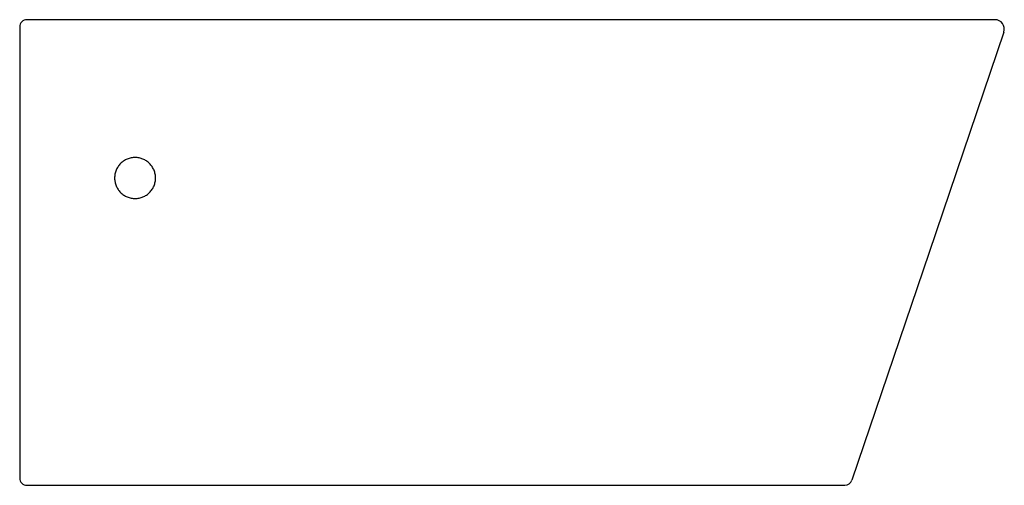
# Model space of a CAD drawing. Header units: millimetres. Extents: x 5034.596 to 5035.126, y 2343.201 to 2343.451.
import ezdxf

# ---------------------------------------------------------------- set-up
doc = ezdxf.new("R2010")
doc.units = ezdxf.units.MM
doc.layers.add('SANINDUSA', color=3, linetype='Continuous')

msp = doc.modelspace()

# ---------------------------------------------------------------- linework, layer by layer
at = {"layer": 'SANINDUSA'}
msp.add_line((5034.596483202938, 2343.44621253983), (5034.596483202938, 2343.205364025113), dxfattribs=at)
at = {"layer": 'SANINDUSA', "flags": 128}
msp.add_lwpolyline([(5035.125241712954, 2343.444757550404), (5035.085072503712, 2343.326364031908), (5035.043582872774, 2343.204078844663)], dxfattribs=at)
at = {"layer": 'SANINDUSA'}
for centre, radius, start, end in [((5034.600483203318, 2343.447364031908), 0.004000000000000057, 90, 180), ((5035.120506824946, 2343.446364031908), 0.005000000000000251, 341.2586595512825, 90), ((5034.600483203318, 2343.205364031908), 0.004000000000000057, 180, 270), ((5035.039794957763, 2343.205364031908), 0.003999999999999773, 270, 341.2586595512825)]:
    msp.add_arc(centre, radius, start, end, dxfattribs=at)
for points, knots in [([(5035.120506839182, 2343.451364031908), (5035.120388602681, 2343.451364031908), (5035.12015172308, 2343.451364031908), (5035.118276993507, 2343.451364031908), (5035.115325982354, 2343.451364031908), (5035.111180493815, 2343.451364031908), (5035.105823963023, 2343.451364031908), (5035.099281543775, 2343.451364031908), (5035.091662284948, 2343.451364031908), (5035.083030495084, 2343.451364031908), (5035.073406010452, 2343.451364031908), (5035.062867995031, 2343.451364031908), (5035.051509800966, 2343.451364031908), (5035.039418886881, 2343.451364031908), (5035.026645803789, 2343.451364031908), (5035.013284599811, 2343.451364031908), (5034.999446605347, 2343.451364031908), (5034.985799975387, 2343.451364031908), (5034.972428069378, 2343.451364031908), (5034.9594558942, 2343.451364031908), (5034.946423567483, 2343.451364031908), (5034.920097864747, 2343.451364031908), (5034.863792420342, 2343.451364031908), (5034.775662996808, 2343.451364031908), (5034.682323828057, 2343.451364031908), (5034.623320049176, 2343.451364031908), (5034.600483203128, 2343.451364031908)], [0, 0, 0, 0, 0.02328522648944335, 0.04665052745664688, 0.07001658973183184, 0.093302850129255, 0.1170517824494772, 0.1408859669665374, 0.1647221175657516, 0.1884737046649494, 0.2122000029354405, 0.2360110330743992, 0.259822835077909, 0.2835501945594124, 0.3072795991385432, 0.3310941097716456, 0.3549088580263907, 0.3786386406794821, 0.3996196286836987, 0.4206483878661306, 0.4417205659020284, 0.462760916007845, 0.5480957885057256, 0.714332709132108, 0.8894352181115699, 1, 1, 1, 1]), ([(5034.596483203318, 2343.447364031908), (5034.596483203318, 2343.447364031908), (5034.596483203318, 2343.447332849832), (5034.596483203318, 2343.447212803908), (5034.596483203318, 2343.447124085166), (5034.596483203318, 2343.44690715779), (5034.596483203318, 2343.446777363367), (5034.596483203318, 2343.446501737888), (5034.596483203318, 2343.446355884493), (5034.596483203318, 2343.446212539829)], [0, 0, 0, 0, 0.25, 0.25, 0.5, 0.5, 0.75, 0.75, 1, 1, 1, 1]), ([(5034.669483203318, 2343.366364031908), (5034.669483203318, 2343.365641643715), (5034.66941273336, 2343.364931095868), (5034.669205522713, 2343.363882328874), (5034.669119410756, 2343.363535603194), (5034.668912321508, 2343.362848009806), (5034.668790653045, 2343.362505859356), (5034.66838017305, 2343.361509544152), (5034.668045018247, 2343.360879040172), (5034.667252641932, 2343.359684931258), (5034.666790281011, 2343.359117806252), (5034.665778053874, 2343.358099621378), (5034.665225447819, 2343.357642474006), (5034.664325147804, 2343.357036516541), (5034.664011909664, 2343.356847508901), (5034.6633748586, 2343.356504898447), (5034.662724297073, 2343.356195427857), (5034.662047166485, 2343.355951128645), (5034.661356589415, 2343.3557398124), (5034.661003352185, 2343.355650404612), (5034.659930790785, 2343.35543533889), (5034.659212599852, 2343.355364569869), (5034.658130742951, 2343.355363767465), (5034.657769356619, 2343.355381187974), (5034.657045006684, 2343.35545238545), (5034.656682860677, 2343.355506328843), (5034.655618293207, 2343.355719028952), (5034.654929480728, 2343.355928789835), (5034.653927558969, 2343.356345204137), (5034.653597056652, 2343.356502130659), (5034.652958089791, 2343.35684538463), (5034.652649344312, 2343.357031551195), (5034.651754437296, 2343.35763247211), (5034.651199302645, 2343.358089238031), (5034.65017463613, 2343.359118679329), (5034.649720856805, 2343.359675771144), (5034.649126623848, 2343.360569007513), (5034.648942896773, 2343.360876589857), (5034.648604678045, 2343.361511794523), (5034.648449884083, 2343.361840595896), (5034.648039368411, 2343.362836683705), (5034.647833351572, 2343.363519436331), (5034.647624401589, 2343.364571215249), (5034.647571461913, 2343.364927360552), (5034.647500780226, 2343.365645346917), (5034.647483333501, 2343.366003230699), (5034.647482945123, 2343.367073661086), (5034.647551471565, 2343.367783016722), (5034.647759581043, 2343.368840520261), (5034.647847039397, 2343.369192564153), (5034.648053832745, 2343.369879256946), (5034.648173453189, 2343.370215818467), (5034.648580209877, 2343.371205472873), (5034.648916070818, 2343.371840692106), (5034.649716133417, 2343.373047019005), (5034.650169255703, 2343.373602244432), (5034.650926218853, 2343.374365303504), (5034.651191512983, 2343.374607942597), (5034.651748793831, 2343.375069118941), (5034.652041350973, 2343.375287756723), (5034.652939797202, 2343.375892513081), (5034.653572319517, 2343.376233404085), (5034.654571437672, 2343.376651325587), (5034.654914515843, 2343.376775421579), (5034.655610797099, 2343.37698861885), (5034.655961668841, 2343.377077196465), (5034.657022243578, 2343.377290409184), (5034.657739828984, 2343.37736303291), (5034.658832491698, 2343.377364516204), (5034.659197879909, 2343.377346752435), (5034.659918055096, 2343.377276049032), (5034.660631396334, 2343.377170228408), (5034.66133125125, 2343.376995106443), (5034.662024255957, 2343.376784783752), (5034.662369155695, 2343.376661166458), (5034.6633741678, 2343.376243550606), (5034.664007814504, 2343.375903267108), (5034.665204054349, 2343.375101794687), (5034.665770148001, 2343.374635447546), (5034.666783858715, 2343.373617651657), (5034.667237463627, 2343.373063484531), (5034.667837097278, 2343.372163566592), (5034.668023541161, 2343.371851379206), (5034.668361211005, 2343.371217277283), (5034.668513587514, 2343.370893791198), (5034.668786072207, 2343.370234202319), (5034.668906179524, 2343.369898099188), (5034.669113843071, 2343.369213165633), (5034.669201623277, 2343.368863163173), (5034.669412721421, 2343.367801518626), (5034.669483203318, 2343.367086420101), (5034.669483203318, 2343.366364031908)], [0, 0, 0, 0, 0.0312500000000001, 0.0312500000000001, 0.04687500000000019, 0.04687500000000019, 0.06250000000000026, 0.06250000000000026, 0.09375000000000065, 0.09375000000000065, 0.125000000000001, 0.125000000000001, 0.1562500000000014, 0.1562500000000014, 0.1718750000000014, 0.1718750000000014, 0.1875000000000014, 0.2031250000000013, 0.2031250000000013, 0.2187500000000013, 0.2187500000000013, 0.2500000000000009, 0.2500000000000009, 0.2656250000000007, 0.2656250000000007, 0.2812500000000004, 0.2812500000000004, 0.3125000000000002, 0.3125000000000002, 0.328125, 0.328125, 0.3437499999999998, 0.3437499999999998, 0.3749999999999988, 0.3749999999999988, 0.4062499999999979, 0.4062499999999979, 0.4218749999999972, 0.4218749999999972, 0.4374999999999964, 0.4374999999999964, 0.468749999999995, 0.468749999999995, 0.4843749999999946, 0.4843749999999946, 0.4999999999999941, 0.4999999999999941, 0.531249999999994, 0.531249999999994, 0.5468749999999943, 0.5468749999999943, 0.5624999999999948, 0.5624999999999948, 0.5937499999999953, 0.5937499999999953, 0.6249999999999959, 0.6249999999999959, 0.640624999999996, 0.640624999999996, 0.6562499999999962, 0.6562499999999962, 0.6874999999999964, 0.6874999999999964, 0.7031249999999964, 0.7031249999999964, 0.7187499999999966, 0.7187499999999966, 0.7499999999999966, 0.7499999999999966, 0.7656249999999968, 0.7656249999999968, 0.7812499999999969, 0.7968749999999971, 0.7968749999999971, 0.8124999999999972, 0.8124999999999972, 0.8437499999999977, 0.8437499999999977, 0.874999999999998, 0.874999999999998, 0.9062499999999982, 0.9062499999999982, 0.9218749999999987, 0.9218749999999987, 0.937499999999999, 0.937499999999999, 0.9531249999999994, 0.9531249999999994, 0.9687499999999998, 0.9687499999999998, 1, 1, 1, 1]), ([(5034.600483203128, 2343.201364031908), (5034.617723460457, 2343.201364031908), (5034.664910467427, 2343.201364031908), (5034.742044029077, 2343.201364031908), (5034.806937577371, 2343.201364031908), (5034.846892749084, 2343.201364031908), (5034.861903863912, 2343.201364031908), (5034.87691672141, 2343.201364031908), (5034.891913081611, 2343.201364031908), (5034.906871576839, 2343.201364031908), (5034.920664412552, 2343.201364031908), (5034.933219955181, 2343.201364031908), (5034.94447351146, 2343.201364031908), (5034.955425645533, 2343.201364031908), (5034.965982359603, 2343.201364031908), (5034.976068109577, 2343.201364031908), (5034.985635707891, 2343.201364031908), (5034.994611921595, 2343.201364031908), (5035.002919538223, 2343.201364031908), (5035.010488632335, 2343.201364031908), (5035.017295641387, 2343.201364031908), (5035.023289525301, 2343.201364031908), (5035.028417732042, 2343.201364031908), (5035.032619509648, 2343.201364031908), (5035.035900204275, 2343.201364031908), (5035.038218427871, 2343.201364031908), (5035.039567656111, 2343.201364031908), (5035.039722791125, 2343.201364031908), (5035.039794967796, 2343.201364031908)], [0, 0, 0, 0, 0.09976632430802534, 0.2730628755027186, 0.446359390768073, 0.4752910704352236, 0.504279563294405, 0.5332627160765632, 0.5621879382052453, 0.5910425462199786, 0.6198848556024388, 0.6423661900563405, 0.6649279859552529, 0.687489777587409, 0.7099711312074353, 0.7324515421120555, 0.7550121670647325, 0.7775725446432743, 0.800052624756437, 0.8225424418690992, 0.8451123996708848, 0.8676821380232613, 0.8901716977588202, 0.9126902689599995, 0.9352893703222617, 0.957888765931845, 0.9804077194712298, 1, 1, 1, 1])]:
    msp.add_open_spline(points, degree=3, knots=knots, dxfattribs=at)

doc.saveas('drawing.dxf')
